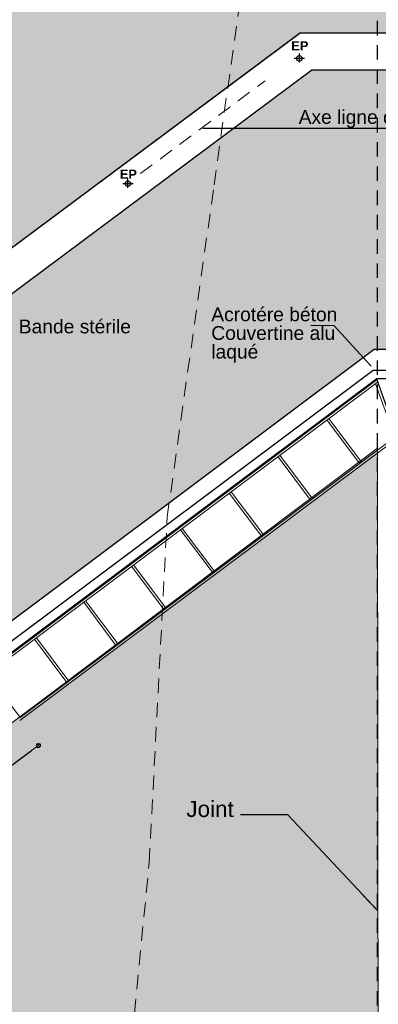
# Model space of a CAD drawing. Extents: x -155768 to 32626, y 53734 to 472609.
# Tile 11 of 33: x -100086 to -92268, y 123092 to 144574. Entities that reach past the tile are written whole.
import ezdxf

# ---------------------------------------------------------------- set-up
doc = ezdxf.new("R2010")
doc.units = 0
doc.header["$MEASUREMENT"] = 0
doc.linetypes.add('Discontinu', pattern=[529.166651, 317.499995, -211.666656])
for name, color, linetype in [('Cotat 1_200', 7, 'Continuous'), ('Cotes de niveaux', 7, 'Continuous'), ('Escalier', 7, 'Continuous'), ('Lignes2D', 7, 'Continuous'), ('Murs Périphériques', 7, 'Continuous'), ('Sols Exter', 7, 'Continuous'), ('Texte 2D', 7, 'Continuous'), ('Toiture Terrasse', 253, 'Continuous'), ('Voirie éxistante', 7, 'Continuous')]:
    doc.layers.add(name, color=color, linetype=linetype)
doc.styles.get("Standard").update_dxf_attribs({"font": 'txt', "bigfont": 'BIGFONT.SHX'})
doc.styles.add('STYLE_GENERE_1', font='arial.ttf')
doc.styles.add('STYLE_GENERE_4', font='arialbd.ttf')
doc.dimstyles.new('STYLE_GENERE__2', dxfattribs={"dimtxt": 250, "dimasz": 190, "dimexe": 0.18, "dimexo": 0, "dimgap": 0.09, "dimtad": 1, "dimlfac": 0.001, "dimzin": 0, "dimdsep": 46, "dimtxsty": 'Standard', "dimblk": 'ARROWHEAD_7', "dimcen": 0.09, "dimclrd": 256, "dimclre": 256, "dimclrt": 256, "dimadec": 0, "dimazin": 0, "dimtfac": 1, "dimtmove": 0, "dimatfit": 3, "dimfxl": 1, "dimfxlon": 1, "dimtolj": 1, "dimtzin": 0, "dimlwe": -1, "dimarcsym": 0})
doc.dimstyles.new('STYLE_GENERE__4', dxfattribs={"dimtxt": 200, "dimasz": 190, "dimexe": 0.18, "dimexo": 0, "dimgap": 0.09, "dimtad": 1, "dimlfac": 0.001, "dimzin": 0, "dimdsep": 46, "dimtxsty": 'Standard', "dimblk": 'ARROWHEAD_7', "dimblk1": 'ARROWHEAD_7', "dimblk2": 'ARROWHEAD_7', "dimcen": 0.09, "dimclrd": 59, "dimclre": 59, "dimclrt": 59, "dimadec": 0, "dimazin": 0, "dimtfac": 1, "dimtdec": 4, "dimtmove": 0, "dimatfit": 3, "dimfxl": 1, "dimtolj": 1, "dimtzin": 0, "dimarcsym": 0})
doc.dimstyles.new('STYLE_GENERE__6', dxfattribs={"dimtxt": 0.18, "dimasz": 456, "dimexe": 0.18, "dimexo": 0.0625, "dimgap": 0.09, "dimtad": 0, "dimtih": 1, "dimtoh": 1, "dimdec": 4, "dimzin": 0, "dimdsep": 46, "dimcen": 0.09, "dimadec": 0, "dimazin": 0, "dimtfac": 1, "dimtdec": 4, "dimtmove": 0, "dimatfit": 3, "dimldrblk": 'ARROWHEAD_5', "dimfxl": 1, "dimtolj": 1, "dimtzin": 0, "dimarcsym": 0})
doc.dimstyles.new('STYLE_GENERE__7', dxfattribs={"dimtxt": 0.18, "dimasz": 273.6, "dimexe": 0.18, "dimexo": 0.0625, "dimgap": 0.09, "dimtad": 0, "dimtih": 1, "dimtoh": 1, "dimdec": 4, "dimzin": 0, "dimdsep": 46, "dimcen": 0.09, "dimadec": 0, "dimazin": 0, "dimtfac": 1, "dimtdec": 4, "dimtmove": 0, "dimatfit": 3, "dimldrblk": 'ARROWHEAD_5', "dimfxl": 1, "dimtolj": 1, "dimtzin": 0, "dimarcsym": 0})

# ---------------------------------------------------------------- blocks, each defined once
blk = doc.blocks.new('ARROWHEAD_7')
at = {"color": 0, "linetype": 'Continuous', "lineweight": 0}
for p, q in [((0, 0), (-1, 0)), ((-0.25, 0), (0.25, 0)), ((0, -0.25), (0, 0.25))]:
    blk.add_line(p, q, dxfattribs=at)
blk.add_circle((0, 0), 0.25, dxfattribs=at)
blk = doc.blocks.new('*D188', base_point=(-22621, 257556))
at = {"layer": 'Cotat 1_200', "color": 59, "linetype": 'Continuous', "lineweight": -2, "transparency": 16777216}
for p, q in [((-114632, 139139), (-97560, 151969)), ((-96554, 150947), (-97408, 152083)), ((-113931, 137889), (-114784, 139025))]:
    blk.add_line(p, q, dxfattribs=at)
at = {"layer": 'Defpoints', "color": 0, "linetype": 'Continuous', "transparency": 16777216}
for p in [(-97408, 152083), (-96554, 150947), (-113931, 137889)]:
    blk.add_point(p, dxfattribs=at)
at = {"layer": 'Cotat 1_200', "color": 59, "linetype": 'Continuous', "lineweight": -2, "transparency": 16777216, "xscale": 190, "yscale": 190, "zscale": 190}
for p, rotation in [((-97408, 152083), 36.92494185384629), ((-114784, 139025), 216.9249418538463)]:
    blk.add_blockref('ARROWHEAD_7', p, dxfattribs=dict(at, rotation=rotation))
at = {"layer": 'Cotat 1_200', "color": 59, "linetype": 'Continuous', "lineweight": 20, "transparency": 16777216, "insert": (-106156, 145634), "char_height": 200, "attachment_point": 5, "rotation": 36.9249}
blk.add_mtext('\\A1;21.74', dxfattribs=at)
blk = doc.blocks.new('*D208', base_point=(-22621, 257556))
at = {"layer": 'Cotat 1_200', "transparency": 16777216}
for p, q in [((-99679, 128741), (-99679, 128740)), ((-103680, 125737), (-103680, 125736))]:
    blk.add_line(p, q, dxfattribs=at)
at = {"layer": 'Cotat 1_200', "lineweight": -2, "transparency": 16777216}
blk.add_line((-99831, 128626), (-103528, 125850), dxfattribs=at)
at = {"layer": 'Defpoints', "color": 0, "linetype": 'Continuous', "transparency": 16777216}
for p in [(-100864, 130319), (-104077, 126265), (-103680, 125736)]:
    blk.add_point(p, dxfattribs=at)
at = {"layer": 'Cotat 1_200', "linetype": 'Continuous', "lineweight": -2, "transparency": 16777216, "xscale": 190, "yscale": 190, "zscale": 190}
for p, rotation in [((-99679, 128741), 36.90251916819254), ((-103680, 125736), 216.9025191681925)]:
    blk.add_blockref('ARROWHEAD_7', p, dxfattribs=dict(at, rotation=rotation))
at = {"layer": 'Cotat 1_200', "linetype": 'Continuous', "transparency": 16777216, "insert": (-101754, 127338), "char_height": 250, "attachment_point": 5, "rotation": 36.9025}
blk.add_mtext('\\A1;5.00', dxfattribs=at)
blk = doc.blocks.new('ARROWHEAD_5')
at = {"color": 0, "linetype": 'Continuous', "lineweight": 0}
blk.add_line((0, 0), (-1, 0), dxfattribs=at)
blk.add_solid([(-1, 0.2679), (0, 0), (-1, -0.2679), (-1, 0.2679)], dxfattribs=at)

msp = doc.modelspace()

# ---------------------------------------------------------------- hatches: boundary and pattern name
at = {"layer": 'Sols Exter', "linetype": 'Continuous', "lineweight": 9}
msp.add_hatch(color=9, dxfattribs=at).paths.add_polyline_path([(-104998.608, 135850.683), (-108652.843, 133143.037), (-108647.192, 131339.55), (-108649.171, 121630.412), (-108426.184, 121630.389), (-108426.097, 120954.653), (-92273.924, 120936.376), (-92281.749, 135227.079), (-104127.381, 126332.313), (-108199.969, 131769.241), (-104195.441, 134768.133)])
at = {"layer": 'Toiture Terrasse', "true_color": 0x5c5c5c}
h = msp.add_hatch(dxfattribs=at)
h.set_pattern_fill('ANSI31', color=251, scale=10)
h.set_pattern_definition([(45, (-87820.251, 146976.8683), (-0.883883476, 0.883883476), [])])
h.paths.add_polyline_path([(-78086.627, 150381.44), (-92594.328, 150283.45), (-92594.328, 147717.964), (-95173.494, 147738.094), (-97819.112, 145762.547), (-99446.534, 148017.518), (-108320.483, 141356.573), (-104588.281, 136369.665), (-93985.963, 144281.406), (-78086.627, 144281.406)])
h.paths.add_polyline_path([(-78086.627, 143481.406), (-93720.376, 143481.406), (-104108.938, 135729.175), (-100676.77, 131143.166), (-92356.248, 137380.621), (-78086.627, 137381.372)])
h.paths.add_polyline_path([(-83877.714, 144170.395), (-83404.999, 144170.395), (-83404.999, 144582.537), (-83877.714, 144582.537)], flags=25)
h.paths.add_polyline_path([(-80238.234, 144170.395), (-79765.519, 144170.395), (-79765.519, 144582.537), (-80238.234, 144582.537)], flags=25)

# ---------------------------------------------------------------- linework, layer by layer
at = {"layer": 'Cotes de niveaux', "color": 96, "linetype": 'Discontinu', "lineweight": 9}
for p, q in [((-95846.182, 140974.114), (-95216.84, 145458.173)), ((-96868.862, 133736.687), (-95846.182, 140974.114)), ((-97262.2, 126184.589), (-96868.862, 133736.687)), ((-97891.542, 119733.839), (-97262.2, 126184.589))]:
    msp.add_line(p, q, dxfattribs=at)
at = {"layer": 'Escalier', "color": 59, "linetype": 'Continuous', "lineweight": 20}
for p, q in [((-91909.955, 135463.744), (-92326.46, 136632.194)), ((-91850.275, 135444.948), (-92302.435, 136713.422)), ((-91839.519, 135450.132), (-92299.489, 136740.518))]:
    msp.add_line(p, q, dxfattribs=at)
at = {"layer": 'Lignes2D', "color": 59, "linetype": 'Continuous', "lineweight": 20}
for p, q in [((-93387.179, 135840.515), (-92674.989, 134890.6)), ((-93347.174, 135870.508), (-92634.974, 134920.578)), ((-94451.806, 135039.65), (-93742.882, 134094.09)), ((-94411.801, 135069.643), (-93701.172, 134121.81)), ((-95477.2, 134273.541), (-94766.994, 133326.272)), ((-95517.205, 134243.548), (-94807.981, 133297.589)), ((-96581.327, 133445.733), (-95870.006, 132496.976)), ((-96541.322, 133475.726), (-95829.99, 132526.955)), ((-97645.474, 132647.899), (-96934.442, 131699.528)), ((-97605.469, 132677.892), (-96894.426, 131729.507)), ((-98690.577, 131864.328), (-97981.38, 130915.189)), ((-98649.166, 131892.72), (-97939.689, 130946.423)), ((-99762.255, 131056.981), (-99055.994, 130114.974)), ((-99722.25, 131086.974), (-99012.791, 130140.701)), ((-100783.64, 130295.088), (-100073.461, 129347.855))]:
    msp.add_line(p, q, dxfattribs=at)
at = {"layer": 'Murs Périphériques', "linetype": 'Discontinu'}
msp.add_line((-92288.636, 120948.431), (-92288.636, 150940.059), dxfattribs=at)
at = {"layer": 'Murs Périphériques', "linetype": 'Continuous'}
for p, q in [((-100824.082, 130599.255), (-92379.912, 136930.191)), ((-92379.912, 136930.191), (-77762.541, 136930.191)), ((-77565.923, 136740.518), (-92299.489, 136740.518))]:
    msp.add_line(p, q, dxfattribs=at)
at = {"layer": 'Murs Périphériques', "color": 59, "linetype": 'Continuous', "lineweight": 20}
for p, q in [((-91850.275, 135444.948), (-100086.206, 129281.687)), ((-91909.955, 135463.744), (-100073.505, 129347.823))]:
    msp.add_line(p, q, dxfattribs=at)
at = {"layer": 'Sols Exter', "color": 59, "linetype": 'Continuous', "lineweight": 20, "flags": 128}
msp.add_lwpolyline([(-104998.608, 135850.683), (-108652.843, 133143.037), (-108647.192, 131339.55), (-108649.171, 121630.412), (-108426.184, 121630.389), (-108426.097, 120954.653), (-92273.924, 120936.376), (-92281.749, 135227.079), (-104127.381, 126332.313), (-108199.969, 131769.241), (-104195.441, 134768.133)], close=True, dxfattribs=at)
at = {"layer": 'Toiture Terrasse', "color": 59, "linetype": 'Continuous', "lineweight": 20}
for p, q in [((-104588.281, 136369.665), (-93985.963, 144281.406)), ((-78086.627, 144281.406), (-93973.122, 144281.406)), ((-104108.938, 135729.175), (-93720.376, 143481.406)), ((-78086.627, 143481.406), (-93720.376, 143481.406))]:
    msp.add_line(p, q, dxfattribs=at)
at = {"layer": 'Toiture Terrasse', "color": 5, "linetype": 'Continuous', "lineweight": 25}
for p, q in [((-93875.377, 143729.509), (-94102.97, 143729.509)), ((-93989.173, 143639.86), (-93989.173, 143839.282)), ((-97613.182, 140995.399), (-97840.775, 140995.399)), ((-97726.979, 140905.75), (-97726.979, 141105.172))]:
    msp.add_line(p, q, dxfattribs=at)
at = {"layer": 'Toiture Terrasse', "color": 1, "linetype": 'Discontinu', "lineweight": 9}
msp.add_line((-97449.441, 141217.707), (-94735.47, 143242.947), dxfattribs=at)
at = {"layer": 'Toiture Terrasse', "color": 18, "true_color": 0x000000}
msp.add_line((-91004.85, 142200.451), (-96096.469, 142200.451), dxfattribs=at)
at = {"layer": 'Toiture Terrasse'}
for points in [[(-92594.328, 150283.45), (-78086.627, 150381.44), (-78086.627, 144281.406), (-93973.122, 144281.406), (-104588.281, 136369.665), (-108320.483, 141356.573), (-99446.534, 148017.518), (-97819.112, 145762.547), (-95173.494, 147738.094), (-92594.328, 147717.964), (-92594.328, 150283.45)], [(-104108.938, 135729.175), (-93720.376, 143481.406), (-78086.627, 143481.406), (-78086.627, 137381.372), (-92356.248, 137380.621), (-100676.77, 131143.166), (-104108.938, 135729.175)]]:
    msp.add_lwpolyline(points, dxfattribs=at)
at = {"layer": 'Toiture Terrasse', "color": 5, "linetype": 'Continuous', "lineweight": 25}
for centre in [(-93989.225, 143729.509), (-97727.03, 140995.399)]:
    msp.add_circle(centre, 60, dxfattribs=at)
at = {"layer": 'Voirie éxistante', "linetype": 'Continuous'}
msp.add_line((-92299.489, 136740.518), (-100864.265, 130319.159), dxfattribs=at)
at = {"layer": 'Voirie éxistante', "color": 59, "linetype": 'Continuous', "lineweight": 20}
for p, q in [((-92302.435, 136713.422), (-100852.28, 130303.257)), ((-92285.661, 136666.367), (-100783.65, 130295.081))]:
    msp.add_line(p, q, dxfattribs=at)

# ---------------------------------------------------------------- texts
at = {"layer": 'Texte 2D', "color": 7, "linetype": 'Continuous', "lineweight": 20, "true_color": 0xf2f2f2, "char_height": 300, "attachment_point": 4, "style": 'STYLE_GENERE_1'}
for s, insert, width in [('Axe ligne de vie', (-94003.822, 142406.29), 3808.23305), ('Bande stérile', (-100106.455, 137878.845), 2646.36219)]:
    msp.add_mtext(s, dxfattribs=dict(at, insert=insert, width=width))
at = {"layer": 'Texte 2D', "color": 7, "linetype": 'Continuous', "lineweight": 20, "true_color": 0xf2f2f2, "insert": (-95909.339, 137693.447), "char_height": 300, "width": 3953.97437, "attachment_point": 4, "line_spacing_factor": 0.40701, "style": 'STYLE_GENERE_1'}
msp.add_mtext('Acrotére béton\\P\\PCouvertine alu \\P\\Plaqué', dxfattribs=at)
at = {"layer": 'Texte 2D', "color": 59, "linetype": 'Continuous', "lineweight": 20, "insert": (-96452.691, 127351.54), "char_height": 350, "width": 1013.91303, "attachment_point": 4, "style": 'STYLE_GENERE_1'}
msp.add_mtext('{Joint}', dxfattribs=at)
at = {"layer": 'Toiture Terrasse', "color": 5, "linetype": 'Continuous', "lineweight": 25, "char_height": 200, "attachment_point": 5, "style": 'STYLE_GENERE_4'}
for insert in [(-93978.843, 144004.574), (-97716.649, 141203.37)]:
    msp.add_mtext('{EP}', dxfattribs=dict(at, insert=insert))

# ---------------------------------------------------------------- dimensions: what is measured, and where the dimension line sits
at = {"layer": 'Cotat 1_200', "color": 59, "linetype": 'Continuous', "lineweight": 20}
dim = msp.add_linear_dim(base=(-97407.777, 152083.197), p1=(-113930.538, 137888.658), p2=(-96554.179, 150947.341), angle=36.9249419, dimstyle='STYLE_GENERE__4', dxfattribs=at)
dim.commit()
dim.dimension.update_dxf_attribs({"geometry": '*D188', "text_midpoint": (-106156.162, 145633.969)})
at = {"layer": 'Cotat 1_200', "linetype": 'Continuous'}
dim = msp.add_linear_dim(base=(-103679.801, 125736.247), p1=(-100864.265, 130319.159), p2=(-104076.919, 126265.11), angle=216.9025192, dimstyle='STYLE_GENERE__2', dxfattribs=at)
dim.commit()
dim.dimension.update_dxf_attribs({"geometry": '*D208', "text_midpoint": (-101754.447, 127338.406)})

# ---------------------------------------------------------------- leaders
at = {"layer": 'Texte 2D', "color": 18, "linetype": 'Continuous', "lineweight": 20, "true_color": 0x000000}
msp.add_leader([(-92421.997, 137011.409), (-93232.301, 137897.652), (-93739.268, 137899.655)], dimstyle='STYLE_GENERE__7', dxfattribs=at)
at = {"layer": 'Texte 2D', "color": 59, "linetype": 'Continuous', "lineweight": 20}
msp.add_leader([(-92288.636, 125136.649), (-94241.372, 127223.555), (-95269.941, 127223.555)], dimstyle='STYLE_GENERE__6', dxfattribs=at)

doc.saveas('drawing.dxf')
